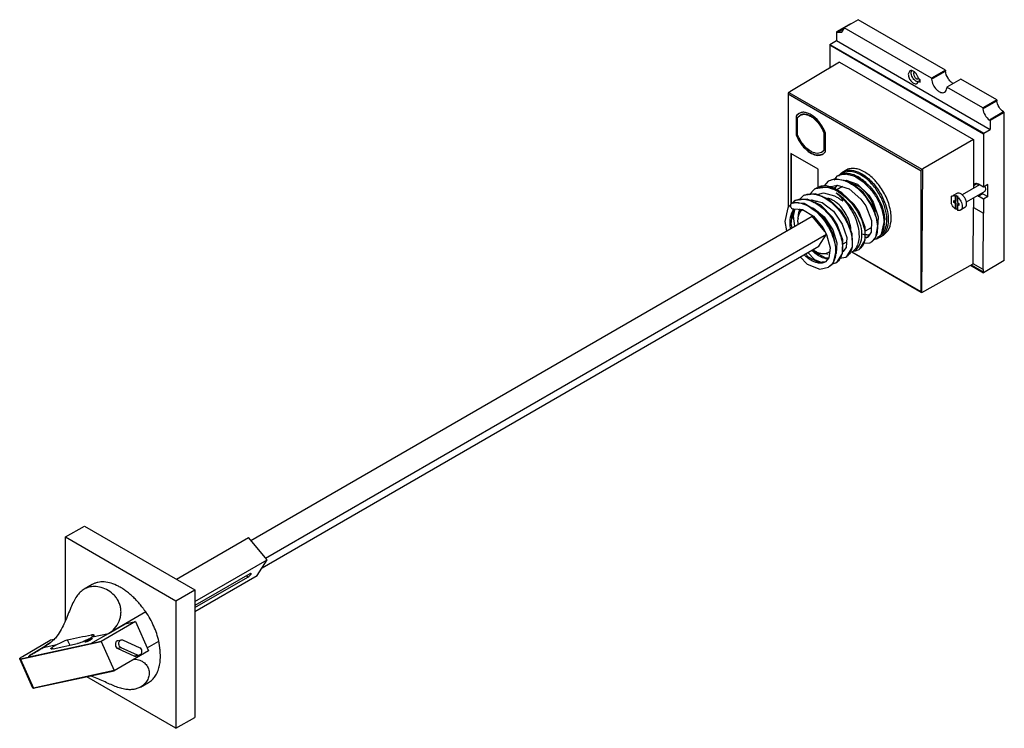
# Model space of a CAD drawing. Header units: millimetres. Extents: x 70 to 543, y 258 to 598.
import ezdxf

# ---------------------------------------------------------------- set-up
doc = ezdxf.new("R2010")
doc.units = ezdxf.units.MM
doc.header["$LTSCALE"] = 55.656805
doc.layers.get('0').update_dxf_attribs({"linetype": 'CONTINUOUS'})

msp = doc.modelspace()

# ---------------------------------------------------------------- linework, layer by layer
at = {"color": 7, "linetype": 'Continuous'}
for p, q in [((469.16, 596.16), (462.44, 592.28)), ((472.78, 598.06), (466.06, 594.18)), ((469.16, 596.16), (469.32, 596.07)), ((514.8, 573.8), (472.78, 598.06)), ((462.44, 592.28), (462.44, 588.05)), ((462.44, 592.28), (462.85, 592.05)), ((462.85, 592.05), (466.01, 593.87)), ((462.85, 592.05), (465.03, 592)), ((465.03, 592), (466.06, 593.78)), ((466.06, 594.18), (466.06, 593.78)), ((508.08, 569.92), (466.06, 594.18)), ((459.31, 586.21), (462.44, 588.05)), ((462.44, 588.05), (536.34, 545.39)), ((459.16, 585.83), (459.16, 574.88)), ((533.05, 543.16), (459.16, 585.83)), ((459.31, 586.21), (533.2, 543.55)), ((463.93, 577.74), (440.01, 563.44)), ((463.93, 577.74), (528.27, 540.59)), ((497.64, 573.48), (496.92, 571.88)), ((514.8, 573.8), (508.08, 569.92)), ((508.08, 569.51), (514.8, 573.39)), ((514.8, 573.8), (514.8, 573.39)), ((500.8, 569.72), (501.75, 569.62)), ((501.14, 567.42), (501.81, 568.44)), ((502.57, 569.23), (501.81, 569.67)), ((502.57, 568.88), (501.81, 568.44)), ((501.81, 568.44), (502.57, 568)), ((502.57, 568), (502.57, 569.23)), ((508.08, 569.92), (508.08, 569.51)), ((522.16, 569.55), (515.45, 565.67)), ((539.45, 559.57), (522.16, 569.55)), ((439.57, 563.18), (440.01, 563.44)), ((439.57, 563.18), (503.49, 526.28)), ((515.45, 565.67), (515.45, 565.27)), ((532.73, 555.69), (515.45, 565.67)), ((439.15, 562.45), (439.15, 507.84)), ((439.15, 562.45), (503.07, 525.54)), ((539.45, 559.57), (532.73, 555.69)), ((532.73, 555.29), (539.45, 559.16)), ((539.45, 559.57), (539.45, 559.16)), ((532.73, 555.69), (532.73, 555.29)), ((542.65, 553.75), (535.93, 549.87)), ((543.05, 553.51), (536.34, 549.63)), ((542.65, 553.75), (543.05, 553.51)), ((543.05, 482.37), (543.05, 553.51)), ((443.11, 551.75), (443.04, 551.71)), ((443.04, 551.71), (443.04, 542.96)), ((443.11, 551.75), (443.11, 543)), ((443.77, 551.07), (444.94, 552.17)), ((443.77, 542.75), (443.77, 551.07)), ((445.01, 552.21), (444.94, 552.17)), ((536.34, 549.63), (535.93, 549.87)), ((536.34, 549.63), (536.34, 545.39)), ((533.2, 543.55), (536.34, 545.39)), ((443.04, 542.96), (443.11, 543)), ((456.47, 543.82), (456.4, 543.78)), ((456.4, 543.78), (456.4, 535.46)), ((456.47, 543.82), (456.47, 535.5)), ((457.12, 534.8), (457.12, 543.61)), ((528.27, 540.59), (503.93, 526.54)), ((528.27, 540.59), (528.28, 517.09)), ((533.05, 543.16), (533.05, 517.68)), ((456.4, 535.46), (455.23, 534.36)), ((455.3, 534.4), (456.47, 535.5)), ((456.4, 535.46), (456.47, 535.5)), ((440.56, 533.79), (440.56, 509.62)), ((453.58, 526.28), (440.56, 533.79)), ((440.7, 533.71), (440.7, 509.77)), ((455.3, 534.4), (455.23, 534.36)), ((453.58, 517.45), (453.58, 526.28)), ((465.55, 524.99), (466.97, 525.81)), ((503.07, 467.41), (503.07, 525.54)), ((503.49, 526.28), (503.93, 526.54)), ((503.49, 467.16), (503.93, 526.54)), ((458.39, 520.5), (456.46, 518.25)), ((458.39, 520.5), (458.39, 520.5)), ((462.57, 522.99), (461.09, 520.96)), ((466.09, 524.04), (462.57, 522.98)), ((462.57, 522.98), (462.57, 522.99)), ((465.49, 524.34), (464.07, 523.52)), ((451.85, 516.69), (449.32, 513.99)), ((452.21, 516.88), (451.84, 516.68)), ((451.84, 516.68), (451.85, 516.69)), ((458.31, 517.72), (452.21, 516.88)), ((461.33, 516.88), (458.31, 517.72)), ((459.89, 517.91), (459.9, 517.91)), ((459.9, 517.91), (462.79, 518.69)), ((461.7, 517.01), (462.87, 518.67)), ((465.34, 517.9), (462.67, 516.36)), ((464.96, 514.93), (463.11, 516.05)), ((531.18, 518.76), (522.85, 513.96)), ((533.77, 515.64), (524.74, 510.43)), ((528.92, 519.22), (528.28, 518.31)), ((529.83, 519.21), (528.28, 518.31)), ((530.4, 519.05), (530.4, 518.31)), ((533.05, 517.68), (530.68, 519.05)), ((535.17, 518.91), (533.05, 517.68)), ((533.77, 515.64), (534.19, 516.56)), ((535.17, 513.16), (535.17, 518.91)), ((442.11, 510.96), (441.07, 509.87)), ((442.53, 511.19), (442.09, 510.95)), ((442.09, 510.95), (442.11, 510.96)), ((448.41, 511.88), (442.53, 511.19)), ((446.28, 513.41), (444.33, 511.4)), ((446.62, 513.6), (446.26, 513.4)), ((446.26, 513.4), (446.28, 513.41)), ((452.42, 514.43), (446.62, 513.6)), ((449.62, 511.32), (450.5, 511.57)), ((458.9, 511.73), (452.42, 514.43)), ((464.8, 506.14), (458.9, 511.73)), ((517.58, 512.92), (518.08, 513.43)), ((517.58, 512.92), (517.58, 509.98)), ((520.2, 514.65), (518.43, 513.63)), ((518.81, 511.23), (519.58, 510.78)), ((518.81, 510.25), (518.81, 511.23)), ((519.16, 510.46), (519.16, 511.03)), ((519.58, 510.78), (519.59, 513.45)), ((519.94, 510.99), (519.58, 510.78)), ((519.94, 513.65), (519.59, 513.45)), ((519.94, 510.99), (519.94, 513.65)), ((520.51, 512.92), (520.5, 510.25)), ((520.51, 512.92), (520.86, 513.12)), ((528.28, 512.47), (528.28, 507.91)), ((532.8, 514.52), (530.68, 513.3)), ((533.05, 511.93), (530.68, 513.3)), ((532.8, 514.52), (535.17, 513.16)), ((535.17, 513.16), (533.05, 511.93)), ((533.05, 511.93), (533.05, 505.15)), ((441.16, 510.1), (440.93, 510.01)), ((441.97, 507.21), (446.14, 506.94)), ((445.05, 505.71), (445.22, 507)), ((446.14, 506.94), (451.35, 503.74)), ((453.17, 510.88), (452.03, 510.22)), ((519.16, 510.46), (518.81, 510.25)), ((519.58, 509.8), (518.81, 510.25)), ((519.94, 510.01), (519.16, 510.46)), ((519.94, 510.01), (519.58, 509.8)), ((519.58, 507.13), (519.58, 509.8)), ((519.58, 507.13), (519.93, 507.34)), ((519.93, 507.34), (519.94, 510.01)), ((520.5, 510.25), (521.28, 509.8)), ((520.86, 509.47), (520.5, 509.27)), ((521.28, 508.82), (520.5, 509.27)), ((520.5, 509.27), (520.5, 506.6)), ((521.28, 509.23), (520.86, 509.47)), ((521.28, 509.8), (521.28, 508.82)), ((524.13, 507.85), (522.01, 506.63)), ((528.07, 480.87), (528.28, 507.91)), ((528.28, 507.91), (533.05, 505.15)), ((181.14, 348.08), (450.8, 503.77)), ((440.56, 503.58), (441.66, 502.94)), ((440.7, 503.66), (441.63, 503.12)), ((441.71, 502.63), (441, 503.04)), ((441.67, 502.86), (441.02, 503.23)), ((456.91, 496.4), (450.8, 503.77)), ((484.13, 495.13), (485.67, 502.11)), ((486.61, 502), (486.61, 502.04)), ((486.61, 502), (486.61, 502.04)), ((532.84, 478.11), (533.05, 505.15)), ((478.82, 497.98), (476.2, 496.46)), ((484.97, 494.63), (487.15, 496.74)), ((188.16, 339.61), (457.57, 495.16)), ((454.01, 489.39), (457.64, 495.02)), ((477.43, 493.74), (477.41, 493.73)), ((478.97, 491.17), (481.34, 493.64)), ((480.23, 492.48), (481.72, 492.78)), ((481.72, 492.78), (484.13, 495.13)), ((481.72, 492.78), (481.72, 492.78)), ((482.99, 494.03), (482.21, 493.58)), ((483.55, 493.81), (484.97, 494.63)), ((186.51, 334.95), (454.01, 489.39)), ((452.62, 486.21), (451.29, 487.82)), ((466.89, 491.09), (465.4, 490.23)), ((473.26, 487.8), (473.25, 487.8)), ((478.97, 491.17), (478.95, 491.16)), ((457.44, 485.89), (458.1, 485.56)), ((463.88, 483.58), (467, 484.13)), ((465.5, 486.72), (465.38, 486.71)), ((465.5, 486.72), (465.45, 486.69)), ((467, 484.13), (466.99, 484.12)), ((471.05, 487.14), (469.64, 486.32)), ((503.19, 467.14), (469.8, 486.41)), ((503.07, 467.41), (469.98, 486.52)), ((470.87, 487.03), (471.5, 487.12)), ((458.64, 479.21), (460.99, 481.53)), ((458.66, 479.22), (458.64, 479.21)), ((460.37, 480.91), (462.13, 481.26)), ((462.13, 481.26), (462.12, 481.26)), ((503.49, 467.16), (528.07, 480.86)), ((526.84, 480.18), (533.05, 476.59)), ((527.06, 480.3), (532.84, 476.96)), ((532.85, 478.11), (528.07, 480.87)), ((532.84, 478.11), (532.84, 476.96)), ((543.05, 482.37), (533.05, 476.59)), ((532.84, 476.96), (533.05, 477.08)), ((533.05, 476.59), (533.05, 477.08)), ((92.07, 349.7), (101.2, 354.97)), ((101.2, 354.97), (154.23, 324.35)), ((92.07, 309.82), (92.07, 349.7)), ((92.07, 349.7), (145.11, 319.08)), ((145.4, 329.45), (180.01, 349.43)), ((188.93, 338.7), (180.01, 349.43)), ((154.23, 318.66), (188.93, 338.7)), ((184.09, 331.19), (188.93, 338.7)), ((180.65, 332.05), (154.23, 316.8)), ((154.23, 313.96), (184.09, 331.19)), ((179.64, 330.48), (179.08, 331.15)), ((181.2, 331.88), (181.3, 332.23)), ((104.84, 326.86), (100.97, 324.63)), ((154.23, 315.82), (179.64, 330.48)), ((145.11, 319.08), (154.23, 324.35)), ((154.23, 324.35), (154.23, 263.11)), ((145.11, 319.08), (145.11, 257.85)), ((130.61, 313.76), (113.28, 303.75)), ((125.71, 309.09), (109.24, 299.58)), ((112.74, 303.41), (120.71, 308.01)), ((120.71, 308.01), (125.71, 309.09)), ((125.71, 309.09), (131.96, 294.99)), ((104.23, 298.5), (112.74, 303.41)), ((105.03, 301.75), (104.57, 302.8)), ((105.05, 301.76), (112.74, 303.42)), ((70.46, 291.07), (109.2, 299.45)), ((71.29, 292.32), (84.67, 300.15)), ((109.24, 299.58), (75.22, 292.23)), ((81.32, 296.62), (87.9, 298.05)), ((83.52, 298.24), (83.65, 298.3)), ((83.65, 298.3), (84.3, 298.68)), ((83.81, 298.42), (84.62, 298.89)), ((84.85, 300.26), (84.66, 300.14)), ((84.67, 300.15), (84.66, 300.14)), ((84.85, 300.26), (86.69, 300.65)), ((86.09, 296), (97.74, 298.52)), ((92.9, 300.28), (94.04, 297.72)), ((101.95, 299.93), (102.13, 299.51)), ((109.2, 299.45), (115.37, 285.53)), ((117.17, 299.92), (116.79, 299.77)), ((117.17, 299.92), (118.8, 300.27)), ((118.43, 300.12), (118.8, 300.27)), ((119.66, 300.17), (127.41, 296.7)), ((131.32, 296.42), (136.87, 299.63)), ((75.61, 293.28), (75.63, 293.28)), ((81.32, 296.62), (75.62, 293.28)), ((131.96, 294.99), (115.48, 285.48)), ((118.79, 296.46), (117.16, 296.11)), ((117.16, 296.11), (124.91, 292.63)), ((126.55, 292.99), (118.79, 296.46)), ((76.29, 277.15), (70.04, 291.25)), ((70.29, 291.16), (70.04, 291.25)), ((70.29, 291.16), (74.96, 292.17)), ((70.46, 291.07), (76.63, 277.15)), ((75.61, 293.28), (74.95, 292.86)), ((124.91, 292.63), (126.55, 292.99)), ((125.77, 292.54), (127.4, 292.89)), ((127.78, 293.04), (127.4, 292.89)), ((76.56, 277.06), (115.46, 285.47)), ((115.37, 285.53), (76.63, 277.15)), ((115.48, 285.48), (115.46, 285.47)), ((145.11, 257.85), (102.22, 282.61)), ((128.08, 277.66), (131.95, 279.89)), ((76.29, 277.15), (76.53, 277.06)), ((76.53, 277.06), (76.56, 277.06)), ((125.44, 276.63), (125.3, 276.6)), ((128.08, 277.65), (125.44, 276.63)), ((145.11, 257.85), (154.23, 263.11))]:
    msp.add_line(p, q, dxfattribs=at)
for points in [[(468.71, 520.2), (461.85, 521.63), (458.39, 520.5)], [(465.83, 520.8), (467.05, 521.08), (472.54, 519.08), (477.93, 513.87), (480.07, 510.52), (482.51, 503.46), (482.31, 500.58)], [(475.72, 520.46), (472.77, 522.43), (466.09, 524.04)], [(462.79, 518.69), (468.5, 516.92), (474.15, 511.95), (476.45, 508.64), (479.23, 501.66)], [(481.34, 493.64), (482.46, 500.08), (480.26, 507.85), (475.3, 515.19), (468.71, 520.2)], [(465.37, 485.86), (465.42, 492.42), (462.7, 499.8), (460.49, 503.26), (454.83, 508.94), (448.41, 511.88)], [(450.5, 511.57), (455.55, 510.26), (460.92, 506.07), (465.21, 499.9), (467.32, 493.53)], [(450.78, 510.8), (450.84, 511.17), (451.06, 511.42)], [(453.35, 514.08), (456.2, 514.88), (461.48, 513.53), (462.62, 512.89)], [(473.26, 487.8), (473.72, 488.11), (476.27, 492.26), (476.16, 498.48), (473.25, 505.82), (470.91, 509.3), (464.96, 514.93)], [(440.49, 509.26), (439.05, 507.74), (437.56, 501.25), (438.43, 496.63)], [(441.07, 498.15), (440.62, 499.86), (441.31, 505.55), (442.39, 506.87)], [(460.99, 481.53), (462.45, 487.57), (460.82, 495.22), (458.9, 499.13), (453.44, 505.89), (446.86, 509.85), (441.16, 510.09)], [(442.31, 506.77), (441.54, 503.69), (442.33, 498.88)], [(449.8, 508.08), (451.34, 507.63), (456.5, 503.43), (460.64, 497.25), (462.64, 490.86)], [(451.35, 503.74), (455.94, 498.23), (457.68, 494.96), (459.41, 488.55), (458.81, 483.77), (457.12, 481.8)], [(466.99, 484.12), (467.46, 484.43), (470.16, 488.81), (470.04, 495.29), (467.13, 502.65), (464.8, 506.14)], [(479.23, 501.66), (479.13, 496.01), (477.41, 493.73)], [(467.32, 493.53), (467, 488.63), (465.45, 486.69)], [(477.43, 493.74), (476.77, 493.45), (476.25, 493.51)], [(462.64, 490.86), (462.25, 485.88), (461.96, 485.53)], [(471.5, 487.12), (472.82, 487.57), (473.25, 487.8)], [(475.36, 490.78), (478.46, 490.9), (478.95, 491.16)], [(444.94, 484.16), (448.35, 480.74), (454.38, 478.33), (458.66, 479.22)], [(457.16, 481.82), (453.84, 481.44), (448.96, 484.03), (447.56, 485.67)], [(448.7, 486.33), (451.88, 482.98), (455.14, 481.59)], [(458.73, 483.67), (457.38, 483.54), (452.62, 486.21)], [(462.12, 481.26), (462.53, 481.52), (465.37, 485.86)], [(83.51, 298.24), (83.04, 297.84), (82.15, 297.16), (81.31, 296.62)]]:
    msp.add_lwpolyline(points, dxfattribs=at)
for centre, radius, start, end in [((500.17, 572.36), 0.634, 120.0137, 126.5151), ((496.21, 568.66), 5.67, 35.4524, 41.8477), ((446.3, 549.81), 3.76, 120.0091, 123.8046), ((446.38, 549.85), 3.77, 121.1844, 124.9834), ((446.37, 549.86), 3.75, 120.007, 121.1799), ((460.03, 549.2), 18.11, 200.1603, 201.7753), ((460.1, 549.24), 18.11, 200.1603, 201.7785), ((453.86, 536.72), 3.76, 296.7166, 300.0067), ((453.86, 536.72), 3.76, 300.0111, 303.7685), ((453.94, 536.76), 3.76, 298.8176, 300.0086), ((469.42, 518.97), 7.2, 141.1807, 147.4008), ((469.1, 519.22), 6.8, 139.6422, 141.1314), ((466.99, 518.46), 5.84, 120.0012, 122.3249), ((469, 519.31), 6.66, 138.1323, 139.6421), ((468.57, 519.78), 6.02, 120.0136, 124.3846), ((468.41, 519.28), 5.84, 118.132, 119.9968), ((466.3, 514.41), 9.53, 86.6665, 87.5942), ((466.28, 514.04), 9.9, 83.7285, 86.6537), ((464.5, 508.24), 16.65, 57.9968, 61.3894), ((461.62, 504.11), 21.69, 49.2914, 52.0826), ((455.5, 510.45), 7.22, 116.5549, 120.3469), ((455.61, 510.23), 7.47, 107.4097, 116.4863), ((454.39, 501.22), 16.78, 63.4625, 66.9044), ((454.56, 503.2), 15.46, 59.9618, 64.151), ((455.41, 502), 16.02, 67.729, 68.3111), ((469.55, 513.84), 8.75, 155.2039, 158.3864), ((455.22, 501.55), 16.5, 65.0457, 67.7188), ((453.4, 499.26), 18.96, 59.4127, 63.4491), ((454.8, 500.62), 17.52, 63.6161, 65.0726), ((453.87, 501.98), 16.86, 58.5549, 59.9953), ((452.94, 496.93), 21.66, 61.976, 63.5414), ((453.29, 501.04), 17.97, 55.7796, 58.5409), ((456.33, 503.25), 14.48, 60.817, 62.092), ((445.54, 505.07), 6.82, 113.8346, 120.1482), ((449.81, 507.36), 7.01, 113.9543, 120.2167), ((458.34, 507.16), 8.66, 149.1413, 153.4933), ((448.4, 497.94), 16.81, 64.273, 64.7801), ((454.83, 500.81), 12.09, 55.4592, 59.9435), ((451.28, 496.95), 21.02, 54.4816, 58.3989), ((450.51, 498.27), 20.35, 50.3717, 54.6095), ((518.11, 509.56), 4.5, 52.303, 54.5052), ((442.86, 503.07), 7.19, 103.7667, 105.5215), ((442.91, 502.83), 7.44, 99.196, 103.7488), ((442.92, 500.2), 10.08, 80.8389, 82.2199), ((444.2, 496.26), 15.96, 65.2559, 65.5901), ((453.98, 499.56), 13.61, 52.4899, 55.4919), ((522.59, 510.76), 4.33, 232.2554, 237.2105), ((522.27, 510.27), 3.75, 237.2189, 241.8346), ((476.81, 501.45), 4.01, 300.0202, 306.6063), ((470.66, 500.46), 14.62, 357.5828, 359.1916), ((475.22, 497.53), 4.39, 288.6299, 299.9336), ((480.39, 499.47), 6.49, 281.6849, 286.0526), ((478.72, 497.87), 5.91, 300.6055, 309.1851), ((480.48, 499.17), 6.17, 286.0389, 295.7921), ((478.5, 498.13), 6.25, 309.2159, 317.3546), ((480.08, 499.07), 5.82, 299.9893, 301.2696), ((478.14, 498.46), 6.74, 317.3539, 323.6786), ((480.55, 499.02), 6.02, 295.8402, 299.9943), ((477.88, 498.65), 7.06, 323.6421, 324.796), ((477.72, 498.77), 7.25, 324.8033, 327.4724), ((479.66, 499.54), 6.45, 314.657, 320.9424), ((464.89, 494.55), 4, 300.0039, 305.4997), ((466.29, 491.85), 6.47, 315.3741, 321.649), ((458.26, 488.54), 5.31, 267.4429, 273.7482), ((463.43, 490.17), 4.02, 299.1169, 300.2229), ((-246.32, 1901), 1636.27, 281.96503, 282.38282), ((74.07, 308.72), 14.11, 310.5221, 312.0847), ((81.49, 302.72), 4.91, 298.2815, 300.0501), ((-945.68, 2041.69), 2024.85, 300.29086, 300.47737), ((74.53, 308.12), 13.35, 300.5636, 309.3749), ((74.17, 308.6), 13.95, 309.303, 310.5214), ((78.38, 288.04), 5.91, 124.1568, 125.9285), ((79.06, 287.05), 7.11, 123.9262, 124.2154), ((81.67, 282.95), 11.97, 120.3932, 121.5213)]:
    msp.add_arc(centre, radius, start, end, dxfattribs=at)
for centre, start_param, end_param in [((530.68, 516.17), -0.785466, -0.000038), ((530.68, 516.17), -4.078245, -3.927058), ((532.8, 517.4), -4.078245, -3.927058)]:
    msp.add_ellipse(centre, major_axis=(-1.76, 3.05), ratio=0.577357, start_param=start_param, end_param=end_param, dxfattribs=at)
for points, knots in [([(459.31, 586.21), (459.24, 586.13), (459.17, 586), (459.16, 585.86), (459.16, 585.83)], [0, 0, 0, 0, 0.770421, 1, 1, 1, 1]), ([(499.83, 573.01), (499.48, 573.28), (498.79, 573.7), (497.93, 573.65), (497.64, 573.48)], [0, 0, 0, 0, 0.564654, 1, 1, 1, 1]), ([(498.33, 572.7), (498.33, 572.78), (498.34, 573.1), (498.41, 573.42), (498.5, 573.64)], [0, 0, 0, 0, 0.269408, 1, 1, 1, 1]), ([(500.54, 568.58), (499.88, 569.05), (498.84, 570.33), (498.33, 571.91), (498.33, 572.7)], [0, 0, 0, 0, 0.506547, 1, 1, 1, 1]), ([(499.79, 572.87), (499.74, 572.83), (499.52, 572.61), (499.46, 572.28), (499.46, 572.04)], [0, 0, 0, 0, 0.220454, 1, 1, 1, 1]), ([(500.43, 572.44), (500.39, 572.49), (500.2, 572.7), (499.99, 572.88), (499.83, 573.01)], [0, 0, 0, 0, 0.257537, 1, 1, 1, 1]), ([(518.51, 567.39), (518.02, 567.67), (517.08, 568.44), (515.6, 570.36), (514.9, 572.17), (514.8, 573.39)], [0, 0, 0, 0, 0.234804, 0.495388, 1, 1, 1, 1]), ([(496.92, 571.88), (496.92, 571.26), (497.26, 569.96), (498.15, 568.58), (499.1, 567.74), (499.82, 567.35), (500.53, 567.21), (500.97, 567.32), (501.14, 567.42)], [0, 0, 0, 0, 0.269928, 0.561349, 0.695492, 0.813167, 0.912874, 1, 1, 1, 1]), ([(499.46, 572.04), (499.46, 571.58), (499.78, 570.67), (500.41, 569.95), (500.8, 569.72)], [0, 0, 0, 0, 0.500001, 1, 1, 1, 1]), ([(501.74, 568.08), (501.65, 568.09), (501.21, 568.17), (500.82, 568.39), (500.54, 568.58)], [0, 0, 0, 0, 0.2254, 1, 1, 1, 1]), ([(501.68, 570.23), (501.63, 570.38), (501.42, 570.98), (501.11, 571.55), (500.83, 571.95)], [0, 0, 0, 0, 0.245167, 1, 1, 1, 1]), ([(508.08, 569.51), (508.16, 568.6), (508.74, 566.76), (510.08, 564.81), (511.46, 563.66), (512.5, 563.13), (513.51, 562.96), (514.13, 563.13), (514.38, 563.27)], [0, 0, 0, 0, 0.27675, 0.566718, 0.698686, 0.814424, 0.91306, 1, 1, 1, 1]), ([(439.57, 563.18), (439.51, 563.15), (439.29, 562.96), (439.15, 562.67), (439.15, 562.45)], [0, 0, 0, 0, 0.241034, 1, 1, 1, 1]), ([(514.38, 563.27), (514.69, 563.45), (515.23, 564.07), (515.41, 564.85), (515.45, 565.27)], [0, 0, 0, 0, 0.457448, 1, 1, 1, 1]), ([(542.65, 553.75), (541.78, 554.36), (540.36, 556.04), (539.57, 558.1), (539.45, 559.16)], [0, 0, 0, 0, 0.498168, 1, 1, 1, 1]), ([(457.12, 543.61), (456.52, 545.24), (454.9, 548.25), (452.05, 551.3), (449.49, 552.91), (447.66, 553.56), (445.92, 553.66), (444.87, 553.32), (444.43, 553.07)], [0, 0, 0, 0, 0.298493, 0.581105, 0.705624, 0.81556, 0.912003, 1, 1, 1, 1]), ([(532.73, 555.29), (532.86, 554.22), (533.64, 552.17), (535.06, 550.48), (535.93, 549.87)], [0, 0, 0, 0, 0.501832, 1, 1, 1, 1]), ([(444.21, 552.94), (444.1, 552.86), (443.64, 552.52), (443.27, 552.07), (443.04, 551.71)], [0, 0, 0, 0, 0.24458, 1, 1, 1, 1]), ([(443.11, 551.75), (443.18, 551.87), (443.49, 552.32), (443.89, 552.7), (444.22, 552.93)], [0, 0, 0, 0, 0.257992, 1, 1, 1, 1]), ([(444.94, 552.17), (445.34, 552.4), (446.28, 552.71), (447.84, 552.62), (449.48, 552.05), (451.79, 550.64), (454.36, 547.92), (455.84, 545.23), (456.4, 543.78)], [0, 0, 0, 0, 0.088152, 0.184586, 0.294318, 0.418515, 0.700689, 1, 1, 1, 1]), ([(456.47, 543.82), (455.91, 545.28), (454.43, 547.96), (451.86, 550.68), (449.55, 552.09), (447.91, 552.67), (446.35, 552.75), (445.41, 552.44), (445.01, 552.21)], [0, 0, 0, 0, 0.299311, 0.581485, 0.705682, 0.815414, 0.911848, 1, 1, 1, 1]), ([(443.22, 542.48), (443.76, 541.12), (445.14, 538.56), (447.87, 535.44), (450.9, 533.36), (453.18, 532.86), (454.17, 532.96)], [0, 0, 0, 0, 0.287623, 0.56439, 0.805381, 1, 1, 1, 1]), ([(454.24, 533), (453.25, 532.9), (450.97, 533.4), (447.94, 535.48), (445.22, 538.6), (443.83, 541.16), (443.29, 542.52)], [0, 0, 0, 0, 0.194621, 0.435611, 0.712375, 1, 1, 1, 1]), ([(455.23, 534.36), (454.83, 534.13), (453.88, 533.82), (452.33, 533.91), (450.68, 534.48), (448.38, 535.9), (445.81, 538.61), (444.33, 541.3), (443.77, 542.75)], [0, 0, 0, 0, 0.088152, 0.184586, 0.294318, 0.418515, 0.700689, 1, 1, 1, 1]), ([(533.05, 543.16), (533.05, 543.2), (533.07, 543.33), (533.13, 543.46), (533.2, 543.55)], [0, 0, 0, 0, 0.229484, 1, 1, 1, 1]), ([(455.95, 533.59), (456.07, 533.67), (456.52, 534.01), (456.89, 534.44), (457.12, 534.8)], [0, 0, 0, 0, 0.244703, 1, 1, 1, 1]), ([(454.17, 532.96), (454.29, 532.97), (454.77, 533.05), (455.23, 533.2), (455.55, 533.36)], [0, 0, 0, 0, 0.256544, 1, 1, 1, 1]), ([(455.75, 533.47), (455.63, 533.4), (455.16, 533.17), (454.63, 533.04), (454.24, 533)], [0, 0, 0, 0, 0.24596, 1, 1, 1, 1]), ([(476.72, 521.75), (475.79, 522.5), (473.92, 523.79), (470.96, 525), (468.12, 525.31), (466.38, 524.82), (465.65, 524.43)], [0, 0, 0, 0, 0.298971, 0.562815, 0.792726, 1, 1, 1, 1]), ([(475.97, 524.91), (475.18, 525.37), (473.61, 526.12), (471.19, 526.7), (468.93, 526.64), (467.56, 526.15), (466.97, 525.81)], [0, 0, 0, 0, 0.289745, 0.549078, 0.782221, 1, 1, 1, 1]), ([(466.99, 525.59), (468.15, 525.91), (470.87, 525.87), (473.32, 524.81), (474.55, 524.1)], [0, 0, 0, 0, 0.455818, 1, 1, 1, 1]), ([(503.07, 525.54), (503.07, 525.61), (503.12, 525.9), (503.3, 526.17), (503.49, 526.28)], [0, 0, 0, 0, 0.240162, 1, 1, 1, 1]), ([(458.39, 520.5), (459.19, 520.97), (461.05, 521.63), (463.01, 521.58), (464, 521.42)], [0, 0, 0, 0, 0.48095, 1, 1, 1, 1]), ([(463.98, 523.6), (464.11, 523.64), (464.62, 523.78), (465.15, 523.87), (465.54, 523.9)], [0, 0, 0, 0, 0.246008, 1, 1, 1, 1]), ([(464, 521.42), (465.3, 521.21), (467.98, 520.3), (473.12, 517.06), (478.36, 510.95), (481.61, 503.71), (482.24, 498.04), (481.89, 495.51), (481.5, 494.42)], [0, 0, 0, 0, 0.112157, 0.238135, 0.515999, 0.785472, 0.901389, 1, 1, 1, 1]), ([(465.52, 524.12), (466.58, 524.4), (469.07, 524.39), (471.33, 523.47), (472.47, 522.85)], [0, 0, 0, 0, 0.458234, 1, 1, 1, 1]), ([(467.36, 523.88), (468.01, 523.81), (470.89, 523.21), (473.48, 521.62), (475.23, 520.18)], [0, 0, 0, 0, 0.224159, 1, 1, 1, 1]), ([(473.32, 522.36), (473.46, 522.27), (474.02, 521.91), (474.55, 521.53), (474.94, 521.22)], [0, 0, 0, 0, 0.244479, 1, 1, 1, 1]), ([(474.55, 524.1), (475.1, 523.78), (477.36, 522.31), (479.32, 520.39), (480.64, 518.8)], [0, 0, 0, 0, 0.233005, 1, 1, 1, 1]), ([(475.72, 520.47), (475.88, 520.34), (476.52, 519.81), (477.14, 519.25), (477.58, 518.81)], [0, 0, 0, 0, 0.245001, 1, 1, 1, 1]), ([(475.76, 520.55), (475.92, 520.42), (476.55, 519.86), (477.15, 519.27), (477.58, 518.81)], [0, 0, 0, 0, 0.245656, 1, 1, 1, 1]), ([(482.05, 519.61), (481.6, 520.17), (479.8, 522.17), (477.68, 523.92), (475.97, 524.91)], [0, 0, 0, 0, 0.265933, 1, 1, 1, 1]), ([(486.61, 502.04), (486.61, 503.79), (486.04, 507.49), (483.97, 512.81), (480.86, 517.74), (478.18, 520.56), (476.72, 521.75)], [0, 0, 0, 0, 0.232141, 0.488781, 0.751417, 1, 1, 1, 1]), ([(453.37, 517.36), (454.3, 517.65), (456.37, 517.89), (458.4, 517.52), (459.42, 517.21)], [0, 0, 0, 0, 0.47526, 1, 1, 1, 1]), ([(458.19, 518.15), (457.38, 518.28), (455.76, 518.35), (454.21, 517.83), (453.55, 517.45)], [0, 0, 0, 0, 0.521335, 1, 1, 1, 1]), ([(459.65, 517.78), (459.53, 517.82), (459.05, 517.97), (458.56, 518.08), (458.19, 518.15)], [0, 0, 0, 0, 0.256879, 1, 1, 1, 1]), ([(459.42, 517.21), (459.55, 517.17), (460.07, 517.01), (460.59, 516.81), (460.97, 516.65)], [0, 0, 0, 0, 0.245241, 1, 1, 1, 1]), ([(461.3, 517.11), (461.17, 517.18), (460.63, 517.43), (460.07, 517.65), (459.65, 517.78)], [0, 0, 0, 0, 0.256994, 1, 1, 1, 1]), ([(481.08, 505.86), (480.8, 507.38), (479.78, 510.39), (477.32, 514.37), (474.22, 517.48), (471.73, 518.83), (470.51, 519.13)], [0, 0, 0, 0, 0.26104, 0.532717, 0.786409, 1, 1, 1, 1]), ([(475.23, 520.18), (476.61, 519.05), (479.18, 516.42), (482.24, 511.87), (484.34, 506.94), (485.08, 503.51), (485.21, 501.85)], [0, 0, 0, 0, 0.251131, 0.511772, 0.766239, 1, 1, 1, 1]), ([(477.58, 518.81), (478.74, 517.67), (480.85, 515.15), (483.35, 510.96), (485.03, 506.57), (485.58, 503.56), (485.67, 502.12)], [0, 0, 0, 0, 0.257419, 0.518606, 0.770237, 1, 1, 1, 1]), ([(480.64, 518.8), (482.7, 516.32), (485.17, 512.12), (486.97, 506.2), (487.3, 503.24), (487.28, 501.84)], [0, 0, 0, 0, 0.52203, 0.772327, 1, 1, 1, 1]), ([(487.15, 496.74), (488.03, 498.1), (488.73, 500.7), (488.71, 504.32), (488.05, 508.56), (486.07, 513.91), (483.54, 517.82), (482.05, 519.61)], [0, 0, 0, 0, 0.196656, 0.312971, 0.440039, 0.716134, 1, 1, 1, 1]), ([(534.19, 516.56), (534.19, 516.68), (534.13, 517.21), (533.92, 517.72), (533.7, 518.06)], [0, 0, 0, 0, 0.228518, 1, 1, 1, 1]), ([(442.78, 511.3), (443, 511.4), (443.93, 511.75), (444.92, 511.91), (445.67, 511.94)], [0, 0, 0, 0, 0.243855, 1, 1, 1, 1]), ([(445.67, 511.94), (445.84, 511.94), (446.54, 511.94), (447.24, 511.87), (447.75, 511.77)], [0, 0, 0, 0, 0.242925, 1, 1, 1, 1]), ([(446.96, 513.76), (447.21, 513.87), (448.26, 514.27), (449.39, 514.43), (450.23, 514.43)], [0, 0, 0, 0, 0.243212, 1, 1, 1, 1]), ([(447.75, 511.77), (448.01, 511.73), (449.05, 511.5), (450.06, 511.13), (450.8, 510.8)], [0, 0, 0, 0, 0.239056, 1, 1, 1, 1]), ([(449.92, 514.42), (449.97, 514.51), (450.21, 514.89), (450.49, 515.24), (450.71, 515.48)], [0, 0, 0, 0, 0.255465, 1, 1, 1, 1]), ([(450.23, 514.43), (450.47, 514.43), (451.47, 514.4), (452.46, 514.22), (453.19, 514.02)], [0, 0, 0, 0, 0.240438, 1, 1, 1, 1]), ([(453.19, 514.02), (453.39, 513.97), (454.2, 513.73), (454.98, 513.41), (455.56, 513.14)], [0, 0, 0, 0, 0.242124, 1, 1, 1, 1]), ([(455.7, 513.08), (456.13, 512.87), (457.93, 511.91), (459.57, 510.68), (460.72, 509.64)], [0, 0, 0, 0, 0.237537, 1, 1, 1, 1]), ([(460.89, 511.28), (460.67, 511.4), (459.85, 511.84), (458.95, 512.17), (458.28, 512.31)], [0, 0, 0, 0, 0.26636, 1, 1, 1, 1]), ([(462.62, 512.89), (462.89, 512.71), (463.31, 512.45), (463.85, 512.07), (464.26, 511.79), (464.67, 511.51), (465.01, 511.29), (465.26, 511.17), (465.38, 511.13), (465.5, 511.15), (465.5, 511.28), (465.44, 511.44), (465.27, 511.75), (465, 512.14), (464.64, 512.59), (464.27, 513.02), (463.89, 513.42), (463.5, 513.81), (462.98, 514.29), (462.57, 514.64), (462.3, 514.86)], [0, 0, 0, 0, 0.117933, 0.177652, 0.237567, 0.297225, 0.355463, 0.382758, 0.395024, 0.405253, 0.418158, 0.434855, 0.469777, 0.539511, 0.608245, 0.675956, 0.742673, 0.80842, 0.873204, 1, 1, 1, 1]), ([(463.05, 515.59), (464.4, 514.8), (466.98, 512.85), (470.33, 509.26), (473.06, 505.13), (475.04, 500.81), (476.11, 496.61), (476.2, 493.33), (475.73, 491.08), (475.15, 489.69), (474.33, 488.58), (473.63, 488.02), (473.26, 487.8)], [0, 0, 0, 0, 0.140343, 0.28918, 0.439642, 0.584118, 0.714941, 0.827339, 0.876291, 0.920618, 0.961279, 1, 1, 1, 1]), ([(463.49, 513.94), (466, 511.87), (469.15, 507.91), (471.92, 502.01), (472.77, 498.85), (473.02, 497.29)], [0, 0, 0, 0, 0.49972, 0.757039, 1, 1, 1, 1]), ([(474.62, 496.56), (474.07, 499.94), (471.92, 504.96), (467.64, 510.58), (464.94, 513.04), (463.5, 514.07)], [0, 0, 0, 0, 0.486276, 0.748553, 1, 1, 1, 1]), ([(518.08, 513.43), (518.29, 513.54), (518.81, 513.67), (519.33, 513.55), (519.59, 513.45)], [0, 0, 0, 0, 0.46363, 1, 1, 1, 1]), ([(519.94, 513.65), (520.01, 513.63), (520.28, 513.51), (520.54, 513.36), (520.72, 513.23)], [0, 0, 0, 0, 0.2366, 1, 1, 1, 1]), ([(521.84, 514.62), (521.57, 514.74), (521.01, 514.9), (520.43, 514.78), (520.2, 514.65)], [0, 0, 0, 0, 0.540688, 1, 1, 1, 1]), ([(520.51, 512.92), (521.2, 512.38), (522.29, 510.98), (522.82, 509.27), (522.82, 508.42)], [0, 0, 0, 0, 0.509771, 1, 1, 1, 1]), ([(524.94, 509.65), (524.94, 510.14), (524.74, 511.17), (524.07, 512.6), (523.1, 513.82), (522.27, 514.43), (521.84, 514.62)], [0, 0, 0, 0, 0.241033, 0.507815, 0.770323, 1, 1, 1, 1]), ([(440.35, 497.99), (440.07, 499.71), (439.96, 502.93), (441.2, 506.03), (442.13, 507.11)], [0, 0, 0, 0, 0.548734, 1, 1, 1, 1]), ([(440.54, 509.58), (440.39, 509.33), (440.26, 508.71), (440.53, 507.85), (441.15, 507.22), (441.73, 507.15), (441.97, 507.21)], [0, 0, 0, 0, 0.255249, 0.526033, 0.777026, 1, 1, 1, 1]), ([(440.93, 510), (440.81, 509.93), (440.67, 509.79), (440.56, 509.62), (440.54, 509.58)], [0, 0, 0, 0, 0.739081, 1, 1, 1, 1]), ([(441.73, 510.17), (441.93, 510.2), (442.78, 510.31), (443.64, 510.27), (444.28, 510.19)], [0, 0, 0, 0, 0.2415, 1, 1, 1, 1]), ([(444, 500.06), (443.92, 500.8), (443.87, 502.21), (444.22, 504.18), (444.99, 505.81), (445.81, 506.6), (446.26, 506.88)], [0, 0, 0, 0, 0.296084, 0.55855, 0.789615, 1, 1, 1, 1]), ([(444.1, 502.37), (444.09, 502.81), (444.11, 504.46), (444.43, 506.12), (444.88, 507.25)], [0, 0, 0, 0, 0.26857, 1, 1, 1, 1]), ([(444.52, 510.15), (445.75, 509.95), (448.31, 509.04), (453.23, 505.81), (458.33, 499.76), (461.48, 492.54), (462.18, 486.82), (461.88, 484.22), (461.52, 483.08)], [0, 0, 0, 0, 0.107483, 0.230397, 0.505236, 0.777656, 0.897191, 1, 1, 1, 1]), ([(450.89, 510.76), (451.95, 510.27), (454.06, 509.01), (457.99, 505.7), (462, 500.42), (464.59, 494.42), (465.38, 489.68), (465.34, 487.47), (465.19, 486.45)], [0, 0, 0, 0, 0.118092, 0.24609, 0.517069, 0.779062, 0.896075, 1, 1, 1, 1]), ([(452.4, 506.38), (452.6, 506.26), (453.43, 505.75), (454.2, 505.14), (454.75, 504.64)], [0, 0, 0, 0, 0.238452, 1, 1, 1, 1]), ([(460.72, 509.64), (462.46, 508.09), (465.52, 504.52), (468.71, 498.54), (470.24, 492.63), (470, 488.77), (469.43, 487.21)], [0, 0, 0, 0, 0.27801, 0.554745, 0.801354, 1, 1, 1, 1]), ([(469.35, 497.35), (469.27, 498.55), (468.76, 501.03), (467.24, 504.56), (465.08, 507.78), (463.25, 509.6), (462.26, 510.35)], [0, 0, 0, 0, 0.237386, 0.495311, 0.755711, 1, 1, 1, 1]), ([(519.58, 507.13), (519.36, 507.3), (518.5, 508.1), (517.87, 509.14), (517.58, 509.98)], [0, 0, 0, 0, 0.23787, 1, 1, 1, 1]), ([(522.01, 506.63), (521.93, 506.58), (521.58, 506.42), (521.17, 506.43), (520.89, 506.49)], [0, 0, 0, 0, 0.23661, 1, 1, 1, 1]), ([(522.82, 508.42), (522.82, 508.05), (522.73, 507.35), (522.27, 506.78), (522.01, 506.63)], [0, 0, 0, 0, 0.550867, 1, 1, 1, 1]), ([(524.13, 507.85), (524.39, 508), (524.85, 508.58), (524.94, 509.27), (524.94, 509.65)], [0, 0, 0, 0, 0.449156, 1, 1, 1, 1]), ([(441.61, 505.6), (441.5, 505.54), (441.3, 505.3), (441.27, 505), (441.27, 504.85)], [0, 0, 0, 0, 0.44947, 1, 1, 1, 1]), ([(441.27, 504.85), (441.27, 504.77), (441.29, 504.43), (441.4, 504.1), (441.52, 503.86)], [0, 0, 0, 0, 0.229373, 1, 1, 1, 1]), ([(454.75, 504.64), (455.09, 504.33), (456.41, 503.02), (457.53, 501.51), (458.26, 500.3)], [0, 0, 0, 0, 0.241321, 1, 1, 1, 1]), ([(485.21, 501.85), (485.22, 501.71), (485.26, 501.18), (485.27, 500.65), (485.27, 500.26)], [0, 0, 0, 0, 0.255407, 1, 1, 1, 1]), ([(485.85, 497.55), (485.98, 497.87), (486.45, 499.31), (486.61, 500.84), (486.61, 502)], [0, 0, 0, 0, 0.232204, 1, 1, 1, 1]), ([(487.28, 501.84), (487.28, 501.4), (487.19, 499.77), (486.82, 498.14), (486.34, 497.05)], [0, 0, 0, 0, 0.270505, 1, 1, 1, 1]), ([(473.02, 497.29), (473.13, 496.6), (473.4, 494.13), (473.16, 491.55), (472.51, 489.87)], [0, 0, 0, 0, 0.277812, 1, 1, 1, 1]), ([(485.26, 499.85), (485.24, 499.37), (485.08, 497.64), (484.52, 495.93), (483.84, 494.86)], [0, 0, 0, 0, 0.275083, 1, 1, 1, 1]), ([(484.67, 495.47), (484.79, 495.62), (485.26, 496.26), (485.63, 496.98), (485.85, 497.55)], [0, 0, 0, 0, 0.240672, 1, 1, 1, 1]), ([(486.34, 497.05), (486.3, 496.95), (486.12, 496.56), (485.91, 496.19), (485.73, 495.92)], [0, 0, 0, 0, 0.255787, 1, 1, 1, 1]), ([(473.34, 489.47), (473.62, 489.93), (474.62, 492.16), (474.77, 494.68), (474.62, 496.56)], [0, 0, 0, 0, 0.222297, 1, 1, 1, 1]), ([(474.87, 495.26), (475.15, 495.16), (476.23, 494.83), (477.37, 494.69), (478.19, 494.76)], [0, 0, 0, 0, 0.268484, 1, 1, 1, 1]), ([(478.16, 494.72), (478.01, 494.7), (477.4, 494.67), (476.78, 494.73), (476.32, 494.82)], [0, 0, 0, 0, 0.24013, 1, 1, 1, 1]), ([(480.9, 493.12), (480.78, 492.92), (480.26, 492.15), (479.55, 491.51), (478.97, 491.17)], [0, 0, 0, 0, 0.260092, 1, 1, 1, 1]), ([(481.5, 494.42), (481.46, 494.3), (481.29, 493.86), (481.08, 493.43), (480.9, 493.12)], [0, 0, 0, 0, 0.258076, 1, 1, 1, 1]), ([(485.73, 495.92), (485.67, 495.81), (485.38, 495.41), (485.06, 495.02), (484.8, 494.76)], [0, 0, 0, 0, 0.255084, 1, 1, 1, 1]), ([(452.01, 486.03), (451.9, 486.12), (451.45, 486.51), (451.02, 486.92), (450.71, 487.25)], [0, 0, 0, 0, 0.244618, 1, 1, 1, 1]), ([(452.4, 486.78), (452.3, 486.84), (451.9, 487.08), (451.51, 487.35), (451.22, 487.56)], [0, 0, 0, 0, 0.243588, 1, 1, 1, 1]), ([(472.51, 489.87), (472.44, 489.68), (472.14, 488.96), (471.73, 488.28), (471.37, 487.83)], [0, 0, 0, 0, 0.260653, 1, 1, 1, 1]), ([(472.38, 488.19), (472.47, 488.28), (472.83, 488.68), (473.14, 489.12), (473.34, 489.47)], [0, 0, 0, 0, 0.244603, 1, 1, 1, 1]), ([(453.38, 481.29), (452.25, 481.51), (449.89, 482.54), (447.92, 484.15), (446.95, 485.12)], [0, 0, 0, 0, 0.45674, 1, 1, 1, 1]), ([(456.96, 483.37), (456.11, 483.56), (454.33, 484.27), (452.78, 485.37), (452.01, 486.03)], [0, 0, 0, 0, 0.462542, 1, 1, 1, 1]), ([(458.4, 486.19), (458.01, 485.96), (457.1, 485.63), (455.59, 485.59), (453.98, 485.98), (452.93, 486.48), (452.4, 486.78)], [0, 0, 0, 0, 0.217785, 0.450918, 0.710309, 1, 1, 1, 1]), ([(458.02, 483.24), (457.94, 483.24), (457.58, 483.26), (457.23, 483.32), (456.96, 483.37)], [0, 0, 0, 0, 0.243051, 1, 1, 1, 1]), ([(461.52, 483.08), (461.27, 482.27), (460.56, 480.76), (459.32, 479.62), (458.66, 479.22)], [0, 0, 0, 0, 0.524378, 1, 1, 1, 1]), ([(464.75, 484.65), (464.67, 484.42), (464.35, 483.6), (463.87, 482.84), (463.44, 482.35)], [0, 0, 0, 0, 0.264183, 1, 1, 1, 1]), ([(465.19, 486.45), (465.16, 486.29), (465.06, 485.68), (464.9, 485.08), (464.75, 484.65)], [0, 0, 0, 0, 0.259782, 1, 1, 1, 1]), ([(469.43, 487.21), (469.35, 486.99), (469.02, 486.18), (468.52, 485.43), (468.07, 484.97)], [0, 0, 0, 0, 0.265051, 1, 1, 1, 1]), ([(454.65, 481.16), (454.55, 481.16), (454.12, 481.17), (453.7, 481.23), (453.38, 481.29)], [0, 0, 0, 0, 0.24251, 1, 1, 1, 1]), ([(457.12, 481.8), (456.94, 481.69), (456.17, 481.31), (455.3, 481.16), (454.65, 481.16)], [0, 0, 0, 0, 0.243565, 1, 1, 1, 1]), ([(463.44, 482.35), (463.34, 482.24), (462.95, 481.83), (462.49, 481.48), (462.13, 481.26)], [0, 0, 0, 0, 0.254123, 1, 1, 1, 1]), ([(503.49, 467.16), (503.46, 467.15), (503.37, 467.11), (503.25, 467.1), (503.19, 467.14)], [0, 0, 0, 0, 0.293022, 1, 1, 1, 1]), ([(179.64, 330.48), (179.96, 330.67), (180.52, 331.1), (181.02, 331.6), (181.2, 331.88)], [0, 0, 0, 0, 0.529285, 1, 1, 1, 1]), ([(181.3, 332.23), (181.25, 332.28), (180.96, 332.23), (180.78, 332.13), (180.65, 332.05)], [0, 0, 0, 0, 0.32559, 1, 1, 1, 1]), ([(130.61, 313.76), (130.54, 313.83), (130.42, 313.99), (130.17, 314.31), (129.86, 314.72), (129.49, 315.21), (129, 315.86), (128.37, 316.66), (127.6, 317.59), (126.82, 318.5), (125.75, 319.66), (124.39, 321.03), (122.69, 322.53), (120.96, 323.88), (119.21, 325.06), (116.93, 326.36), (114.1, 327.55), (110.73, 328.22), (108.06, 328.07), (106.14, 327.52), (105.26, 327.1), (104.84, 326.86)], [0, 0, 0, 0, 0.009667, 0.019422, 0.03899, 0.058558, 0.078096, 0.117022, 0.155684, 0.194022, 0.231983, 0.306565, 0.379065, 0.449163, 0.516584, 0.581127, 0.701039, 0.809109, 0.907323, 0.954052, 1, 1, 1, 1]), ([(100.97, 324.63), (100.29, 324.24), (98.98, 323.22), (97.31, 321.2), (95.86, 318.66), (94.52, 315.67), (93.17, 312.31), (91.23, 307.6), (89.42, 304.11), (87.91, 302.01)], [0, 0, 0, 0, 0.089403, 0.18636, 0.295763, 0.420129, 0.55848, 0.706044, 1, 1, 1, 1]), ([(105.87, 325.89), (105.01, 325.89), (103.3, 325.69), (101.7, 325.05), (100.97, 324.63)], [0, 0, 0, 0, 0.509589, 1, 1, 1, 1]), ([(113.28, 303.75), (114.42, 304.5), (116.46, 306.41), (118.07, 309.52), (118.67, 312.22), (118.74, 314.3), (118.44, 316.36), (117.78, 318.3), (116.81, 320.08), (115.18, 322.15), (112.67, 324.14), (109.32, 325.56), (106.99, 325.89), (105.87, 325.89)], [0, 0, 0, 0, 0.130677, 0.262149, 0.328481, 0.394764, 0.460751, 0.526187, 0.590826, 0.654426, 0.777199, 0.892903, 1, 1, 1, 1]), ([(136.87, 299.63), (136.31, 302.11), (134.63, 307.04), (132.09, 311.58), (130.61, 313.76)], [0, 0, 0, 0, 0.490542, 1, 1, 1, 1]), ([(104.57, 302.8), (104.7, 302.83), (104.95, 302.87), (105.25, 302.88), (105.44, 302.84), (105.57, 302.79), (105.65, 302.72), (105.67, 302.66)], [0, 0, 0, 0, 0.358957, 0.639913, 0.751593, 0.846441, 1, 1, 1, 1]), ([(112.74, 303.41), (112.83, 303.47), (113.01, 303.58), (113.19, 303.7), (113.28, 303.75)], [0, 0, 0, 0, 0.500244, 1, 1, 1, 1]), ([(83.81, 298.42), (83.75, 298.39), (83.67, 298.34), (83.58, 298.29), (83.54, 298.26), (83.52, 298.25), (83.51, 298.24)], [0, 0, 0, 0, 0.549317, 0.800704, 0.913749, 1, 1, 1, 1]), ([(83.51, 298.24), (83.51, 298.24), (83.51, 298.24), (83.52, 298.24), (83.52, 298.24)], [0, 0, 0, 0, 0.162467, 1, 1, 1, 1]), ([(83.82, 298.39), (83.81, 298.38), (83.75, 298.35), (83.69, 298.32), (83.65, 298.3)], [0, 0, 0, 0, 0.256669, 1, 1, 1, 1]), ([(84.62, 298.89), (84.46, 298.78), (84.24, 298.63), (84.01, 298.5), (83.95, 298.46)], [0, 0, 0, 0, 0.751677, 1, 1, 1, 1]), ([(87.91, 302.01), (87.44, 301.42), (86.68, 300.58), (85.54, 299.58), (84.94, 299.11), (84.62, 298.89)], [0, 0, 0, 0, 0.495723, 0.746748, 1, 1, 1, 1]), ([(85.06, 296.02), (85.04, 296.06), (85.06, 296.14), (85.12, 296.24), (85.23, 296.38), (85.44, 296.57), (85.77, 296.82), (86.19, 297.1), (86.91, 297.53), (87.49, 297.84), (87.9, 298.05)], [0, 0, 0, 0, 0.036529, 0.063051, 0.096461, 0.184892, 0.301834, 0.44525, 0.612026, 1, 1, 1, 1]), ([(87.9, 298.05), (88.81, 298.5), (90.1, 299.2), (91.77, 299.95), (92.55, 300.2), (92.9, 300.28)], [0, 0, 0, 0, 0.554562, 0.802629, 1, 1, 1, 1]), ([(105.05, 301.76), (104.83, 301.6), (104.33, 301.28), (103.16, 300.62), (101.52, 299.84), (99.59, 299.06), (98.32, 298.65), (97.74, 298.52)], [0, 0, 0, 0, 0.100121, 0.221578, 0.501534, 0.780586, 1, 1, 1, 1]), ([(101.95, 299.93), (101.85, 299.87), (101.67, 299.77), (101.48, 299.63), (101.37, 299.53), (101.32, 299.47), (101.29, 299.41), (101.3, 299.39)], [0, 0, 0, 0, 0.39559, 0.69983, 0.81291, 0.899369, 1, 1, 1, 1]), ([(101.3, 299.39), (101.31, 299.35), (101.4, 299.34), (101.5, 299.34), (101.7, 299.37), (101.99, 299.45), (102.4, 299.58), (102.85, 299.76), (103.33, 299.97), (103.79, 300.19), (104.08, 300.34), (104.22, 300.42)], [0, 0, 0, 0, 0.034079, 0.065012, 0.105822, 0.214928, 0.354526, 0.514777, 0.683899, 0.849629, 1, 1, 1, 1]), ([(101.95, 299.93), (102.23, 300.1), (102.69, 300.32), (103.31, 300.59), (103.77, 300.77), (104.18, 300.9), (104.47, 300.98), (104.66, 301.01), (104.76, 301.01), (104.85, 301), (104.86, 300.97)], [0, 0, 0, 0, 0.316128, 0.485324, 0.645525, 0.785111, 0.894183, 0.934977, 0.96591, 1, 1, 1, 1]), ([(104.86, 300.97), (104.88, 300.94), (104.85, 300.88), (104.79, 300.82), (104.68, 300.72), (104.49, 300.58), (104.32, 300.48), (104.22, 300.42)], [0, 0, 0, 0, 0.100724, 0.187206, 0.30039, 0.604384, 1, 1, 1, 1]), ([(105.67, 302.66), (105.7, 302.61), (105.7, 302.46), (105.58, 302.24), (105.36, 301.99), (105.16, 301.84), (105.05, 301.76)], [0, 0, 0, 0, 0.153736, 0.360229, 0.640953, 1, 1, 1, 1]), ([(109.2, 299.45), (109.19, 299.47), (109.19, 299.52), (109.22, 299.57), (109.24, 299.58)], [0, 0, 0, 0, 0.529992, 1, 1, 1, 1]), ([(116.79, 299.77), (116.65, 299.69), (116.39, 299.46), (116.12, 299.01), (115.97, 298.47), (115.96, 297.7), (116.26, 296.79), (116.84, 296.25), (117.16, 296.11)], [0, 0, 0, 0, 0.112402, 0.231935, 0.359, 0.491556, 0.756524, 1, 1, 1, 1]), ([(118.79, 296.46), (118.47, 296.6), (117.9, 297.14), (117.59, 298.06), (117.6, 298.83), (117.75, 299.36), (118.02, 299.82), (118.28, 300.04), (118.43, 300.12)], [0, 0, 0, 0, 0.243476, 0.508444, 0.641, 0.768065, 0.887598, 1, 1, 1, 1]), ([(118.8, 300.27), (118.94, 300.3), (119.24, 300.31), (119.52, 300.23), (119.66, 300.17)], [0, 0, 0, 0, 0.491178, 1, 1, 1, 1]), ([(131.95, 279.89), (132.57, 280.25), (133.76, 281.14), (135.22, 282.89), (136.36, 285.02), (137.15, 287.49), (137.5, 289.74), (137.62, 291.67), (137.63, 293.19), (137.56, 294.49), (137.46, 295.54), (137.37, 296.35), (137.26, 297.17), (137.15, 297.85), (137.06, 298.4), (136.99, 298.81), (136.92, 299.22), (136.88, 299.5), (136.87, 299.63)], [0, 0, 0, 0, 0.100064, 0.203701, 0.313887, 0.432671, 0.561104, 0.629048, 0.69938, 0.771989, 0.809098, 0.846703, 0.88476, 0.9232, 0.942522, 0.961867, 0.981143, 1, 1, 1, 1]), ([(86.09, 296), (85.96, 295.97), (85.72, 295.93), (85.44, 295.9), (85.26, 295.91), (85.15, 295.93), (85.08, 295.98), (85.06, 296.02)], [0, 0, 0, 0, 0.387089, 0.680433, 0.791032, 0.87885, 1, 1, 1, 1]), ([(127.41, 296.7), (127.74, 296.55), (128.31, 296.02), (128.62, 295.1), (128.61, 294.33), (128.46, 293.79), (128.19, 293.34), (127.92, 293.12), (127.78, 293.04)], [0, 0, 0, 0, 0.243476, 0.508444, 0.641, 0.768065, 0.887598, 1, 1, 1, 1]), ([(70.04, 291.25), (70.02, 291.3), (70.08, 291.41), (70.18, 291.54), (70.33, 291.67), (70.51, 291.81), (70.83, 292.04), (71.1, 292.21), (71.29, 292.32)], [0, 0, 0, 0, 0.101653, 0.188039, 0.300979, 0.440119, 0.60429, 1, 1, 1, 1]), ([(70.46, 291.07), (70.46, 291.09), (70.42, 291.12), (70.36, 291.15), (70.31, 291.16), (70.29, 291.16)], [0, 0, 0, 0, 0.357731, 0.61036, 1, 1, 1, 1]), ([(74.95, 292.86), (74.87, 292.8), (74.72, 292.69), (74.54, 292.53), (74.43, 292.4), (74.39, 292.32), (74.38, 292.27), (74.39, 292.22), (74.42, 292.18), (74.47, 292.16), (74.57, 292.14), (74.74, 292.14), (74.88, 292.15), (74.96, 292.17)], [0, 0, 0, 0, 0.209202, 0.373196, 0.490935, 0.533601, 0.567433, 0.596187, 0.625723, 0.661508, 0.706713, 0.830253, 1, 1, 1, 1]), ([(75.22, 292.23), (75.11, 292.2), (74.93, 292.17), (74.71, 292.15), (74.57, 292.16), (74.48, 292.17), (74.41, 292.21), (74.4, 292.28), (74.41, 292.34), (74.45, 292.4), (74.53, 292.51), (74.68, 292.65), (74.83, 292.76), (74.91, 292.83)], [0, 0, 0, 0, 0.195227, 0.343689, 0.400058, 0.445061, 0.507336, 0.535081, 0.568512, 0.611423, 0.665525, 0.809215, 1, 1, 1, 1]), ([(75.17, 292.09), (75.15, 292.09), (75.11, 292.12), (75.07, 292.18), (75.01, 292.18), (74.98, 292.17), (74.96, 292.17)], [0, 0, 0, 0, 0.323786, 0.56712, 0.766884, 1, 1, 1, 1]), ([(75.09, 292.95), (75.12, 292.97), (75.22, 293.04), (75.33, 293.1), (75.41, 293.16)], [0, 0, 0, 0, 0.237084, 1, 1, 1, 1]), ([(75.19, 292.09), (75.18, 292.11), (75.17, 292.16), (75.19, 292.2), (75.2, 292.21)], [0, 0, 0, 0, 0.520946, 1, 1, 1, 1]), ([(124.91, 292.63), (125.05, 292.57), (125.33, 292.49), (125.63, 292.51), (125.77, 292.54)], [0, 0, 0, 0, 0.508822, 1, 1, 1, 1]), ([(125.04, 291.05), (125.95, 291.02), (127.71, 290.7), (129.98, 289.43), (131.56, 287.52), (132.29, 285.25), (132.17, 282.93), (131.35, 280.79), (129.95, 278.96), (128.74, 278.03), (128.08, 277.66)], [0, 0, 0, 0, 0.142742, 0.276553, 0.402686, 0.523909, 0.643057, 0.761768, 0.880529, 1, 1, 1, 1]), ([(127.4, 292.89), (127.26, 292.86), (126.97, 292.85), (126.68, 292.93), (126.55, 292.99)], [0, 0, 0, 0, 0.491178, 1, 1, 1, 1]), ([(115.46, 285.47), (115.45, 285.47), (115.4, 285.48), (115.38, 285.51), (115.37, 285.53)], [0, 0, 0, 0, 0.465506, 1, 1, 1, 1]), ([(125.3, 276.6), (124.62, 276.46), (123.15, 276.31), (120.87, 276.51), (118.44, 277.07), (115.87, 277.96), (113.14, 279.11), (109.21, 280.91), (106.16, 282.27), (104.02, 283.02)], [0, 0, 0, 0, 0.09361, 0.194141, 0.303862, 0.424355, 0.55612, 0.69816, 1, 1, 1, 1]), ([(76.56, 277.06), (76.56, 277.06), (76.59, 277.07), (76.62, 277.09), (76.63, 277.11)], [0, 0, 0, 0, 0.234934, 1, 1, 1, 1]), ([(76.63, 277.11), (76.63, 277.11), (76.64, 277.12), (76.64, 277.14), (76.63, 277.15)], [0, 0, 0, 0, 0.187101, 1, 1, 1, 1])]:
    msp.add_open_spline(points, degree=3, knots=knots, dxfattribs=at)
for points in [[(501.81, 569.67), (501.78, 569.86), (501.73, 570.05), (501.68, 570.23)], [(465.55, 524.99), (466, 525.25), (466.49, 525.45), (466.99, 525.59)], [(462.57, 522.99), (463.02, 523.25), (463.49, 523.45), (463.98, 523.6)], [(464.04, 523.75), (464.37, 524.13), (464.75, 524.46), (465.17, 524.75)], [(464.07, 523.52), (464.52, 523.78), (465.01, 523.98), (465.52, 524.12)], [(465.54, 523.9), (465.93, 523.94), (466.31, 523.95), (466.7, 523.93)], [(520.89, 506.49), (520.75, 506.51), (520.63, 506.55), (520.5, 506.6)], [(484.8, 494.76), (484.43, 494.4), (484.01, 494.07), (483.55, 493.81)], [(470.9, 487.3), (470.53, 486.92), (470.1, 486.59), (469.64, 486.32)], [(471.05, 487.14), (471.54, 487.42), (471.99, 487.78), (472.38, 488.19)], [(459.27, 486.85), (459.01, 486.6), (458.72, 486.37), (458.4, 486.19)], [(468.07, 484.97), (467.75, 484.64), (467.39, 484.36), (467, 484.13)], [(503.12, 467.2), (503.08, 467.26), (503.07, 467.34), (503.07, 467.41)], [(503.19, 467.14), (503.16, 467.15), (503.14, 467.17), (503.12, 467.2)], [(75.63, 293.28), (75.62, 293.28), (75.62, 293.28), (75.62, 293.28)], [(81.32, 296.62), (81.32, 296.62), (81.32, 296.62), (81.31, 296.62)], [(75.19, 292.09), (75.18, 292.09), (75.18, 292.09), (75.17, 292.09)], [(75.22, 292.23), (75.21, 292.22), (75.2, 292.22), (75.2, 292.21)]]:
    msp.add_open_spline(points, degree=3, dxfattribs=at)

doc.saveas('drawing.dxf')
